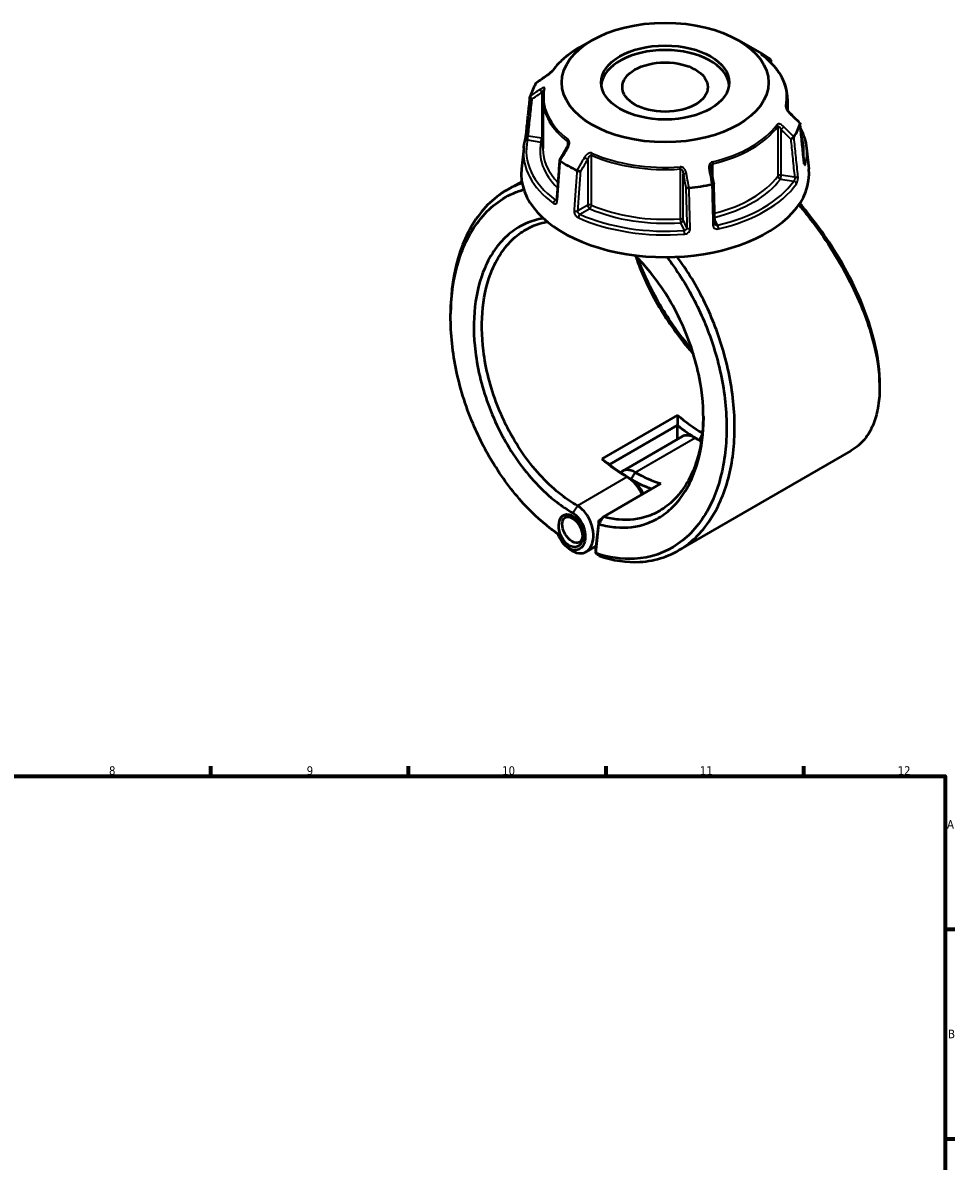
# Model space of a CAD drawing. Header units: millimetres. Extents: x 0 to 898, y 0 to 841.
# Tile 7 of 7: x 494 to 825, y 438 to 841. Entities that reach past the tile are written whole.
import ezdxf

# ---------------------------------------------------------------- set-up
doc = ezdxf.new("R2010")
doc.units = ezdxf.units.MM
for name, color, linetype, lineweight in [('Border (ANSI)', 7, 'Continuous', 70), ('Visible (ANSI)', 7, 'Continuous', 50), ('Visible Narrow (ANSI)', 7, 'Continuous', 35)]:
    doc.layers.add(name, color=color, linetype=linetype, lineweight=lineweight)
doc.styles.add('Note Text (ANSI)', font='tahoma.ttf')

# ---------------------------------------------------------------- blocks, each defined once
blk = doc.blocks.new('Borders Default Border')
at = {"layer": 'Border (ANSI)'}
for p, q in [((560.67, 574), (560.67, 577.45)), ((630.75, 574), (630.75, 577.45)), ((700.83, 574), (700.83, 577.45)), ((770.92, 574), (770.92, 577.45)), ((821, 519.75), (824.45, 519.75)), ((821, 445.5), (824.45, 445.5))]:
    blk.add_line(p, q, dxfattribs=at)
at = {"layer": 'Border (ANSI)', "flags": 128}
blk.add_lwpolyline([(20, 20), (20, 574), (821, 574), (821, 20), (20, 20)], dxfattribs=at)
at = {"layer": 'Border (ANSI)', "attachment_point": 7, "style": 'Note Text (ANSI)'}
for s, insert, char_height in [('8', (524.63, 574.33), 3.05), ('9', (594.7, 574.34), 3.05), ('10', (663.96, 574.34), 3.048), ('11', (734.04, 574.4), 3.048), ('12', (804.13, 574.4), 3.048), ('A', (821.63, 555.35), 3.05), ('B', (821.99, 481.1), 3.05)]:
    blk.add_mtext(s, dxfattribs=dict(at, insert=insert, char_height=char_height))

msp = doc.modelspace()

# ---------------------------------------------------------------- linework, layer by layer
at = {"layer": 'Visible (ANSI)'}
for p, q in [((695.808, 834.66), (691.282, 832.048)), ((747.649, 834.66), (756.071, 829.798)), ((678.378, 813.892), (678.378, 796.258)), ((765.078, 813.892), (765.078, 809.938)), ((671.62, 796.489), (670.826, 789.098)), ((771.837, 796.489), (772.631, 789.098)), ((670.929, 784.669), (665.648, 781.62)), ((726.093, 701.891), (699.258, 686.398)), ((702.026, 684.418), (726.086, 698.309)), ((726.059, 693.283), (726.059, 698.262)), ((727.737, 694.251), (706.56, 682.024)), ((787.557, 689.191), (726.399, 653.882)), ((699.841, 665.827), (720.193, 677.577)), ((688.047, 666.602), (686.276, 665.579)), ((698.235, 664.511), (699.841, 665.827)), ((698.235, 664.511), (697.087, 654.262)), ((697.108, 652.933), (698.261, 663.223)), ((698.261, 663.223), (698.235, 664.511)), ((692.407, 657.434), (691.336, 656.815)), ((697.223, 655.48), (693.697, 653.444)), ((697.087, 654.262), (697.108, 652.933))]:
    msp.add_line(p, q, dxfattribs=at)
for centre, major_axis, ratio in [((721.728, 819.695), (-36.657, 0), 0.5773503), ((721.728, 819.695), (-22.718, 0), 0.5773503), ((721.728, 818.074), (-15.145, 0), 0.5773503), ((688.329, 660.922), (2.289, -5.647), 0.6499547), ((688.806, 661.197), (2.53, -4.382), 0.5773503)]:
    msp.add_ellipse(centre, major_axis=major_axis, ratio=ratio, dxfattribs=at)
for centre, major_axis, ratio, start_param, end_param in [((721.728, 818.074), (-22.718, 0), 0.5773503, 3.2034231, 6.2213549), ((721.728, 809.97), (48.568, 0), 0.5773503, 0.6996288, 0.7853982), ((721.728, 809.97), (-48.568, 0), 0.5773503, 5.9356166, 6.1071553), ((11841.307, -10014.439), (-14968.714, 6229.834), 0.7812151, 5.8149866, 5.8153126), ((-10100.535, -6686.078), (-14470.627, 6813.417), 0.7840911, 4.2840662, 4.2843935), ((721.728, 809.97), (48.568, 0), 0.5773503, 5.9356166, 6.1071553), ((8827.922, -3944.236), (-8158.182, -14130.387), 0.5773844, 4.7102285, 4.710544), ((721.728, 809.97), (-48.568, 0), 0.5773503, 0.6996288, 0.8711675), ((721.728, 787.276), (51, 0), 0.5773503, 3.0796893, 6.3450887), ((-2195.717, -2180.723), (-2450.981, 15848.812), 0.2116425, 4.8677321, 4.8680448), ((721.728, 809.97), (-48.568, 0), 0.5773503, 1.7468264, 1.9183651), ((735.146, 740.338), (-27.5, 47.631), 0.5773503, 2.1212537, 2.3511153), ((733.732, 739.522), (28.5, -49.363), 0.5773503, 5.3062676, 5.4800857), ((732.317, 686.319), (-4.58, 7.933), 0.5773503, 5.4977871, 6.2831853), ((732.317, 738.705), (27.5, -47.631), 0.5773503, 5.4977872, 5.5551949), ((708.311, 724.845), (27.5, -47.631), 0.5773503, 5.2628463, 5.4977872), ((709.725, 725.662), (-28.5, 49.363), 0.5773503, 2.164675, 2.3561945), ((711.14, 674.092), (-4.58, 7.933), 0.5773503, 5.4977871, 6.4360615), ((708.311, 672.459), (4.58, -7.933), 0.5773503, 1.405445, 2.3561945), ((709.725, 673.275), (-3.58, 6.201), 0.5773503, 4.5002247, 5.4977872), ((709.725, 725.662), (28.5, -49.363), 0.5773503, 5.4977872, 5.6779718), ((711.14, 726.478), (-27.5, 47.631), 0.5773503, 2.3561945, 2.5911353)]:
    msp.add_ellipse(centre, major_axis=major_axis, ratio=ratio, start_param=start_param, end_param=end_param, dxfattribs=at)
for points, knots in [([(691.282, 832.048), (690.493, 831.592), (689.734, 831.118), (688.277, 830.136), (687.58, 829.628), (686.254, 828.581), (685.625, 828.041), (684.437, 826.933), (683.879, 826.365), (682.838, 825.201), (682.355, 824.606), (681.911, 823.999)], [3.14159265, 3.14159265, 3.14159265, 3.14159265, 3.21871647, 3.21871647, 3.29584029, 3.29584029, 3.37296411, 3.37296411, 3.45008793, 3.45008793, 3.52721175, 3.52721175, 3.52721175, 3.52721175]), ([(756.116, 829.434), (756.064, 829.473), (756.018, 829.509), (755.941, 829.57), (755.909, 829.596), (755.863, 829.635), (755.848, 829.648), (755.846, 829.65), (755.846, 829.65), (755.846, 829.65)], [0, 0, 0, 0, 0.027602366, 0.027602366, 0.055204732, 0.055204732, 0.082807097, 0.082807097, 0.085029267, 0.085029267, 0.085029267, 0.085029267]), ([(765.078, 813.892), (765.078, 815.022), (764.951, 816.152), (764.447, 818.386), (764.071, 819.491), (763.08, 821.651), (762.465, 822.707), (761.013, 824.756), (760.176, 825.747), (758.295, 827.653), (757.252, 828.566), (756.116, 829.434)], [0.78539816, 0.78539816, 0.78539816, 0.78539816, 0.91488186, 0.91488186, 1.04436556, 1.04436556, 1.17384925, 1.17384925, 1.30333295, 1.30333295, 1.43281665, 1.43281665, 1.43281665, 1.43281665]), ([(758.952, 826.983), (759, 827.049), (759.04, 827.118), (759.117, 827.294), (759.143, 827.401), (759.148, 827.61), (759.129, 827.709), (759.045, 827.883), (758.983, 827.956), (758.904, 828.015)], [0.0131821, 0.0131821, 0.0131821, 0.0131821, 0.0392946, 0.0392946, 0.07807618, 0.07807618, 0.1166578, 0.1166578, 0.15370015, 0.15370015, 0.15370015, 0.15370015]), ([(681.911, 823.999), (681.893, 823.975), (681.868, 823.943), (681.799, 823.86), (681.753, 823.806), (681.633, 823.675), (681.556, 823.595), (681.367, 823.407), (681.251, 823.297), (680.975, 823.046), (680.812, 822.906), (680.491, 822.641), (680.332, 822.516), (680.045, 822.3), (679.915, 822.207), (679.792, 822.122)], [0, 0, 0, 0, 0.02448736, 0.02448736, 0.05566303, 0.05566303, 0.09536839, 0.09536839, 0.14762195, 0.14762195, 0.21670515, 0.21670515, 0.28578835, 0.28578835, 0.345416, 0.345416, 0.345416, 0.345416]), ([(672.476, 801.378), (672.57, 802.272), (672.664, 803.167), (672.853, 804.955), (672.948, 805.85), (673.137, 807.639), (673.231, 808.533), (673.42, 810.322), (673.514, 811.216), (673.703, 813.005), (673.798, 813.9), (673.892, 814.794)], [1.2046153, 1.2046153, 1.2046153, 1.2046153, 1.5398992, 1.5398992, 1.875183, 1.875183, 2.2104669, 2.2104669, 2.5457507, 2.5457507, 2.8810346, 2.8810346, 2.8810346, 2.8810346]), ([(674.597, 813.845), (674.596, 813.846), (674.595, 813.847), (674.479, 813.911), (674.371, 813.987), (674.181, 814.154), (674.099, 814.245), (673.972, 814.433), (673.927, 814.528), (673.884, 814.708), (673.884, 814.792), (673.906, 814.865)], [-0.15381712, -0.15381712, -0.15381712, -0.15381712, -0.15334197, -0.15334197, -0.11413889, -0.11413889, -0.07544794, -0.07544794, -0.03695607, -0.03695607, 0, 0, 0, 0]), ([(678.725, 817.123), (678.679, 816.909), (678.637, 816.695), (678.564, 816.265), (678.531, 816.05), (678.476, 815.62), (678.453, 815.404), (678.416, 814.973), (678.402, 814.757), (678.383, 814.325), (678.378, 814.108), (678.378, 813.892)], [3.80317111, 3.80317111, 3.80317111, 3.80317111, 3.82793505, 3.82793505, 3.85269899, 3.85269899, 3.87746293, 3.87746293, 3.90222688, 3.90222688, 3.92699082, 3.92699082, 3.92699082, 3.92699082]), ([(765.927, 808.878), (765.801, 809.003), (765.678, 809.137), (765.442, 809.417), (765.33, 809.563), (765.125, 809.858), (765.031, 810.009), (764.918, 810.22), (764.885, 810.287), (764.835, 810.398), (764.816, 810.445), (764.775, 810.555), (764.758, 810.614), (764.743, 810.682), (764.74, 810.702), (764.739, 810.716), (764.739, 810.718), (764.739, 810.718)], [0, 0, 0, 0, 0.06411837, 0.06411837, 0.12823675, 0.12823675, 0.19235512, 0.19235512, 0.22276405, 0.22276405, 0.24628627, 0.24628627, 0.28310596, 0.28310596, 0.30675646, 0.30675646, 0.31680187, 0.31680187, 0.31680187, 0.31680187]), ([(769.51, 805.307), (769.528, 805.289), (769.542, 805.269), (769.573, 805.198), (769.573, 805.139), (769.551, 805.073)], [-0.05365177, -0.05365177, -0.05365177, -0.05365177, -0.036956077, -0.036956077, 0, 0, 0, 0]), ([(770.982, 791.345), (770.887, 792.268), (770.793, 793.191), (770.604, 795.037), (770.51, 795.96), (770.321, 797.806), (770.227, 798.729), (770.038, 800.575), (769.944, 801.498), (769.755, 803.344), (769.66, 804.267), (769.566, 805.19)], [1.2046153, 1.2046153, 1.2046153, 1.2046153, 1.5396753, 1.5396753, 1.8747354, 1.8747354, 2.2097954, 2.2097954, 2.5448554, 2.5448554, 2.8799154, 2.8799154, 2.8799154, 2.8799154]), ([(769.768, 803.213), (770.302, 802.181), (770.74, 801.129), (771.455, 798.885), (771.708, 797.69), (771.837, 796.489)], [5.20761365, 5.20761365, 5.20761365, 5.20761365, 5.31604109, 5.31604109, 5.43588379, 5.43588379, 5.43588379, 5.43588379]), ([(671.62, 796.489), (671.636, 796.641), (671.654, 796.792), (671.695, 797.095), (671.717, 797.246), (671.765, 797.548), (671.791, 797.699), (671.848, 798.001), (671.878, 798.151), (671.942, 798.452), (671.976, 798.603), (672.012, 798.753)], [2.418097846, 2.418097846, 2.418097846, 2.418097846, 2.433220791, 2.433220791, 2.448343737, 2.448343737, 2.463466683, 2.463466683, 2.478589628, 2.478589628, 2.493712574, 2.493712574, 2.493712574, 2.493712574]), ([(672.012, 798.753), (672.035, 798.85), (672.062, 798.971), (672.125, 799.258), (672.16, 799.428), (672.231, 799.792), (672.267, 799.986), (672.335, 800.374), (672.367, 800.569), (672.422, 800.936), (672.445, 801.11), (672.468, 801.304), (672.472, 801.342), (672.476, 801.378)], [0, 0, 0, 0, 0.05596137, 0.05596137, 0.11691794, 0.11691794, 0.17857848, 0.17857848, 0.2397459, 0.2397459, 0.2998994, 0.2998994, 0.31481354, 0.31481354, 0.31481354, 0.31481354]), ([(767.384, 800.404), (767.342, 800.334), (767.281, 800.26), (767.122, 800.111), (767.025, 800.037), (766.811, 799.903), (766.695, 799.842), (766.458, 799.741), (766.338, 799.7), (766.222, 799.672), (766.221, 799.672), (766.219, 799.671)], [-0.15370031, -0.15370031, -0.15370031, -0.15370031, -0.11665787, -0.11665787, -0.07807603, -0.07807603, -0.03929469, -0.03929469, 0, 0, 0.00047626, 0.00047626, 0.00047626, 0.00047626]), ([(687.353, 798.105), (687.353, 798.031), (687.347, 797.947), (687.321, 797.769), (687.302, 797.674), (687.251, 797.481), (687.219, 797.381), (687.146, 797.182), (687.103, 797.082), (687.009, 796.883), (686.958, 796.785), (686.902, 796.689)], [0.13801183, 0.13801183, 0.13801183, 0.13801183, 0.17949263, 0.17949263, 0.22097343, 0.22097343, 0.26245423, 0.26245423, 0.30393503, 0.30393503, 0.34541583, 0.34541583, 0.34541583, 0.34541583]), ([(684.311, 792.197), (684.243, 791.254), (684.174, 790.312), (684.037, 788.426), (683.968, 787.483), (683.831, 785.598), (683.762, 784.655), (683.625, 782.77), (683.556, 781.827), (683.419, 779.942), (683.35, 778.999), (683.281, 778.056)], [0.6358874, 0.6358874, 0.6358874, 0.6358874, 0.9689687, 0.9689687, 1.30205, 1.30205, 1.6351313, 1.6351313, 1.9682126, 1.9682126, 2.3012939, 2.3012939, 2.3012939, 2.3012939]), ([(684.553, 791.924), (684.474, 791.974), (684.412, 792.024), (684.328, 792.118), (684.308, 792.161), (684.312, 792.21), (684.316, 792.222), (684.322, 792.233)], [-0.153700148, -0.153700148, -0.153700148, -0.153700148, -0.116657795, -0.116657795, -0.078076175, -0.078076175, -0.06473022, -0.06473022, -0.06473022, -0.06473022]), ([(771.057, 790.912), (771.057, 790.912), (771.055, 790.917), (771.047, 790.943), (771.039, 790.973), (771.02, 791.06), (771.009, 791.123), (770.993, 791.243), (770.987, 791.292), (770.982, 791.345)], [0.20812264, 0.20812264, 0.20812264, 0.20812264, 0.22489111, 0.22489111, 0.25432414, 0.25432414, 0.2919232, 0.2919232, 0.31481354, 0.31481354, 0.31481354, 0.31481354]), ([(691.799, 788.158), (691.798, 788.158), (691.797, 788.158), (691.711, 788.155), (691.611, 788.162), (691.391, 788.193), (691.273, 788.217), (691.029, 788.281), (690.906, 788.32), (690.674, 788.409), (690.567, 788.456), (690.473, 788.506)], [-0.15381712, -0.15381712, -0.15381712, -0.15381712, -0.15334182, -0.15334182, -0.11413883, -0.11413883, -0.07544767, -0.07544767, -0.03695599, -0.03695599, 0, 0, 0, 0]), ([(738.041, 788.748), (738.034, 788.783), (738.028, 788.819), (738.017, 788.89), (738.013, 788.926), (738.004, 788.997), (738.001, 789.032), (737.996, 789.103), (737.994, 789.138), (737.991, 789.207), (737.99, 789.242), (737.99, 789.277)], [0, 0, 0, 0, 0.014604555, 0.014604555, 0.02920911, 0.02920911, 0.043813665, 0.043813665, 0.05841822, 0.05841822, 0.073022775, 0.073022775, 0.073022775, 0.073022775]), ([(671.034, 784.059), (670.789, 783.976), (670.546, 783.891), (665.06, 781.873), (660.395, 778.474), (653.018, 769.428), (650.219, 763.912), (646.737, 752.049), (645.841, 745.881), (645.719, 739.383), (645.71, 738.86), (645.705, 738.336), (645.705, 737.81)], [0.6546326, 0.6546326, 0.6546326, 0.6546326, 0.6713834, 0.6713834, 1.034028, 1.034028, 1.377619, 1.377619, 1.6804056, 1.6804056, 1.6804056, 1.704742, 1.704742, 1.704742, 1.704742]), ([(738.961, 783.876), (738.963, 783.865), (738.96, 783.855), (738.939, 783.817), (738.902, 783.79), (738.785, 783.733), (738.707, 783.705), (738.518, 783.654), (738.411, 783.63), (738.295, 783.61)], [-0.13091783, -0.13091783, -0.13091783, -0.13091783, -0.1141389, -0.1141389, -0.07544797, -0.07544797, -0.03695607, -0.03695607, 0, 0, 0, 0]), ([(739.335, 769.647), (739.31, 770.596), (739.285, 771.544), (739.235, 773.44), (739.21, 774.388), (739.161, 776.284), (739.136, 777.233), (739.086, 779.129), (739.061, 780.077), (739.011, 781.973), (738.986, 782.921), (738.961, 783.869)], [1.2046153, 1.2046153, 1.2046153, 1.2046153, 1.5345361, 1.5345361, 1.8644568, 1.8644568, 2.1943776, 2.1943776, 2.5242984, 2.5242984, 2.8542191, 2.8542191, 2.8542191, 2.8542191]), ([(683.775, 659.735), (680.09, 662.285), (676.502, 665.349), (669.003, 673.076), (665.181, 677.939), (658.682, 688.119), (655.936, 693.365), (652.297, 702.016), (651.105, 705.29), (649.064, 711.901), (648.213, 715.239), (646.873, 721.903), (646.382, 725.228), (645.774, 731.79), (645.655, 735.027), (645.724, 738.183), (645.861, 744.494), (646.751, 750.477), (650.173, 761.971), (652.91, 767.304), (660.099, 776.038), (664.635, 779.311), (670.349, 781.388), (670.983, 781.594), (671.625, 781.779)], [-3.0557292, -3.0557292, -3.0557292, -3.0557292, -2.8238073, -2.8238073, -2.5433475, -2.5433475, -2.2859788, -2.2859788, -2.1345855, -2.1345855, -1.9831922, -1.9831922, -1.8317989, -1.8317989, -1.6804056, -1.6804056, -1.6804056, -1.377619, -1.377619, -1.034028, -1.034028, -0.6713834, -0.6713834, -0.6267685, -0.6267685, -0.6267685, -0.6267685]), ([(730.209, 782.359), (730.088, 782.343), (729.965, 782.33), (729.722, 782.315), (729.605, 782.313), (729.397, 782.319), (729.307, 782.327), (729.163, 782.353), (729.11, 782.37), (729.078, 782.391), (729.078, 782.391), (729.077, 782.391)], [-0.15370029, -0.15370029, -0.15370029, -0.15370029, -0.11665787, -0.11665787, -0.07807605, -0.07807605, -0.03929468, -0.03929468, 0, 0, 0.00047627, 0.00047627, 0.00047627, 0.00047627]), ([(683.281, 778.056), (683.278, 778.009), (683.272, 777.967), (683.258, 777.901), (683.25, 777.876), (683.237, 777.843), (683.233, 777.836), (683.233, 777.836)], [0, 0, 0, 0, 0.031458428, 0.031458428, 0.062916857, 0.062916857, 0.093079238, 0.093079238, 0.093079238, 0.093079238]), ([(769.093, 776.358), (770.053, 775.227), (770.999, 774.076), (777.257, 766.211), (782.035, 758.951), (789.67, 744.637), (792.612, 737.596), (796.382, 724.974), (797.419, 719.321), (797.684, 714.181), (797.816, 711.612), (797.756, 709.17), (797.253, 704.598), (796.811, 702.467), (795.554, 698.566), (794.74, 696.795), (792.759, 693.652), (791.592, 692.279), (789.424, 690.392), (788.521, 689.748), (787.557, 689.192)], [-2.5614505, -2.5614505, -2.5614505, -2.5614505, -2.4982224, -2.4982224, -2.1356112, -2.1356112, -1.7920905, -1.7920905, -1.4892735, -1.4892735, -1.4892735, -1.337865, -1.337865, -1.1864566, -1.1864566, -1.0350481, -1.0350481, -0.8836396, -0.8836396, -0.7881664, -0.7881664, -0.7881664, -0.7881664]), ([(797.752, 713.407), (797.752, 714.299), (797.727, 715.211), (797.676, 716.138), (797.4, 721.149), (796.372, 726.654), (792.671, 738.926), (789.796, 745.761), (782.359, 759.64), (777.715, 766.67), (771.533, 774.418), (770.5, 775.666), (769.45, 776.89)], [1.4331936, 1.4331936, 1.4331936, 1.4331936, 1.4892735, 1.4892735, 1.4892735, 1.7920905, 1.7920905, 2.1356112, 2.1356112, 2.4982224, 2.4982224, 2.5692374, 2.5692374, 2.5692374, 2.5692374]), ([(678.611, 771.551), (678.302, 771.504), (677.995, 771.452), (675.599, 770.996), (673.589, 770.337), (669.79, 768.516), (668, 767.353), (664.575, 764.457), (662.959, 762.69), (660.092, 758.674), (658.841, 756.426), (656.043, 749.882), (654.86, 745.221), (654.298, 740.201), (653.736, 735.181), (653.794, 729.804), (655.28, 717.727), (656.981, 710.981), (662.022, 697.837), (665.408, 691.461), (673.489, 680.012), (678.215, 674.986), (685.128, 669.631), (687.07, 668.321), (689.031, 667.189)], [-2.6004367, -2.6004367, -2.6004367, -2.6004367, -2.5757088, -2.5757088, -2.4062161, -2.4062161, -2.2367234, -2.2367234, -2.0551872, -2.0551872, -1.8736509, -1.8736509, -1.5707963, -1.5707963, -1.5707963, -1.2679417, -1.2679417, -0.9048692, -0.9048692, -0.5307408, -0.5307408, -0.1459544, -0.1459544, 0, 0, 0, 0]), ([(690.639, 669.735), (688.757, 670.822), (686.893, 672.078), (680.257, 677.212), (675.718, 682.029), (667.942, 693.01), (664.676, 699.13), (659.796, 711.768), (658.138, 718.265), (656.666, 729.915), (656.59, 735.111), (657.113, 739.969), (657.637, 744.827), (658.759, 749.346), (661.436, 755.7), (662.637, 757.886), (665.392, 761.793), (666.948, 763.515), (670.25, 766.339), (671.977, 767.475), (675.647, 769.258), (677.59, 769.905), (679.734, 770.321), (679.856, 770.344), (679.978, 770.366)], [0, 0, 0, 0, 0.1459544, 0.1459544, 0.5307408, 0.5307408, 0.9048692, 0.9048692, 1.2679417, 1.2679417, 1.5707963, 1.5707963, 1.5707963, 1.8736509, 1.8736509, 2.0551872, 2.0551872, 2.2367234, 2.2367234, 2.4062161, 2.4062161, 2.5757088, 2.5757088, 2.5858942, 2.5858942, 2.5858942, 2.5858942]), ([(739.373, 769.471), (739.369, 769.48), (739.365, 769.49), (739.358, 769.51), (739.354, 769.52), (739.348, 769.542), (739.345, 769.554), (739.341, 769.578), (739.339, 769.591), (739.336, 769.618), (739.335, 769.633), (739.335, 769.647)], [0.24445822, 0.24445822, 0.24445822, 0.24445822, 0.258529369, 0.258529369, 0.272600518, 0.272600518, 0.286671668, 0.286671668, 0.300742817, 0.300742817, 0.314813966, 0.314813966, 0.314813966, 0.314813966]), ([(698.261, 663.223), (700.287, 662.651), (702.3, 662.279), (708.072, 661.797), (711.733, 662.244), (717.093, 664.137), (718.98, 665.095), (722.503, 667.496), (724.139, 668.939), (727.219, 672.389), (728.641, 674.429), (731.097, 678.951), (732.131, 681.433), (734.324, 688.536), (735.105, 693.48), (735.262, 698.704), (735.418, 703.928), (734.949, 709.432), (732.59, 721.606), (730.432, 728.287), (724.566, 741.06), (720.813, 747.124), (714.741, 754.56), (712.848, 756.616), (710.888, 758.501)], [-2.9142727, -2.9142727, -2.9142727, -2.9142727, -2.764311, -2.764311, -2.476217, -2.476217, -2.30675, -2.30675, -2.1372829, -2.1372829, -1.9557219, -1.9557219, -1.7741609, -1.7741609, -1.4715087, -1.4715087, -1.4715087, -1.1688566, -1.1688566, -0.8058694, -0.8058694, -0.4319915, -0.4319915, -0.2743565, -0.2743565, -0.2743565, -0.2743565]), ([(722.326, 757.833), (722.945, 757.038), (723.553, 756.228), (727.758, 750.437), (730.982, 744.972), (736.22, 733.885), (738.306, 728.305), (740.82, 719.34), (741.577, 715.998), (742.728, 709.346), (743.122, 706.036), (743.536, 699.524), (743.556, 696.323), (743.223, 690.101), (742.869, 687.081), (742.333, 684.186), (741.26, 678.397), (739.453, 673.114), (734.194, 663.415), (730.552, 659.222), (721.751, 653.078), (716.517, 651.279), (706.478, 650.7), (701.811, 651.368), (697.108, 652.933)], [-2.6761061, -2.6761061, -2.6761061, -2.6761061, -2.630053, -2.630053, -2.3523018, -2.3523018, -2.0949074, -2.0949074, -1.9434989, -1.9434989, -1.7920905, -1.7920905, -1.640682, -1.640682, -1.4892735, -1.4892735, -1.4892735, -1.1864566, -1.1864566, -0.842243, -0.842243, -0.4777172, -0.4777172, -0.1887605, -0.1887605, -0.1887605, -0.1887605]), ([(698.305, 651.996), (703.215, 650.326), (708.093, 649.603), (718.481, 650.176), (723.86, 652.002), (732.918, 658.266), (736.675, 662.55), (742.112, 672.475), (743.99, 677.889), (745.112, 683.829), (745.673, 686.799), (746.047, 689.9), (746.409, 696.291), (746.398, 699.582), (745.99, 706.28), (745.594, 709.687), (744.425, 716.538), (743.653, 719.982), (741.081, 729.225), (738.941, 734.983), (733.554, 746.434), (730.232, 752.082), (726.338, 757.458), (726.163, 757.697), (725.988, 757.934)], [0.1836005, 0.1836005, 0.1836005, 0.1836005, 0.4777172, 0.4777172, 0.842243, 0.842243, 1.1864566, 1.1864566, 1.4892735, 1.4892735, 1.4892735, 1.640682, 1.640682, 1.7920905, 1.7920905, 1.9434989, 1.9434989, 2.0949074, 2.0949074, 2.3523018, 2.3523018, 2.630053, 2.630053, 2.6430102, 2.6430102, 2.6430102, 2.6430102]), ([(711.326, 758.08), (711.537, 757.447), (711.759, 756.81), (713.012, 753.354), (714.228, 750.489), (717.008, 744.76), (718.572, 741.896), (721.882, 736.448), (723.609, 733.858), (727.272, 728.834), (729.207, 726.399), (731.402, 723.864), (731.586, 723.654), (731.77, 723.445)], [-1.30909497, -1.30909497, -1.30909497, -1.30909497, -1.26794169, -1.26794169, -1.08640544, -1.08640544, -0.90486919, -0.90486919, -0.73537651, -0.73537651, -0.56588384, -0.56588384, -0.55049881, -0.55049881, -0.55049881, -0.55049881]), ([(731.308, 724.919), (729.444, 727.116), (727.648, 729.404), (724.041, 734.372), (722.252, 737.067), (718.826, 742.734), (717.21, 745.711), (714.391, 751.56), (713.176, 754.432), (712.149, 757.259)], [0.58307132, 0.58307132, 0.58307132, 0.58307132, 0.73537651, 0.73537651, 0.90486919, 0.90486919, 1.08640544, 1.08640544, 1.26187355, 1.26187355, 1.26187355, 1.26187355]), ([(735.287, 701.396), (735.282, 700.903), (735.271, 700.412), (735.255, 699.923), (735.085, 694.885), (734.31, 690.127), (732.164, 683.3), (731.157, 680.917), (728.77, 676.58), (727.391, 674.627), (724.41, 671.327), (722.828, 669.948), (719.428, 667.658), (717.609, 666.746), (712.445, 664.95), (708.924, 664.533), (703.489, 665), (701.671, 665.328), (699.841, 665.827)], [1.4421718, 1.4421718, 1.4421718, 1.4421718, 1.4715087, 1.4715087, 1.4715087, 1.7741609, 1.7741609, 1.9557219, 1.9557219, 2.1372829, 2.1372829, 2.30675, 2.30675, 2.476217, 2.476217, 2.764311, 2.764311, 2.9054762, 2.9054762, 2.9054762, 2.9054762]), ([(687.973, 654.328), (687.997, 654.309), (688.021, 654.291), (689.038, 653.531), (690.096, 653.073), (692.108, 652.824), (693.063, 653.029), (694.369, 653.872), (694.813, 654.318), (695.177, 654.869), (695.541, 655.419), (695.826, 656.075), (696.32, 657.983), (696.379, 659.359), (695.982, 662.143), (695.551, 663.544), (694.221, 666.28), (693.275, 667.584), (691.705, 669.031), (691.177, 669.425), (690.639, 669.735)], [-3.2826965, -3.2826965, -3.2826965, -3.2826965, -3.2709909, -3.2709909, -2.7840076, -2.7840076, -2.3010087, -2.3010087, -1.9991344, -1.9991344, -1.9991344, -1.6972601, -1.6972601, -1.2142613, -1.2142613, -0.754496, -0.754496, -0.2416885, -0.2416885, 0, 0, 0, 0]), ([(689.031, 667.189), (689.438, 666.954), (689.838, 666.658), (691.03, 665.571), (691.755, 664.592), (692.797, 662.511), (693.147, 661.435), (693.498, 659.264), (693.479, 658.174), (693.128, 656.64), (692.917, 656.108), (692.641, 655.656), (692.364, 655.204), (692.021, 654.834), (690.999, 654.124), (690.241, 653.941), (688.631, 654.118), (687.78, 654.484), (686.079, 655.762), (685.246, 656.741), (684.274, 658.466), (683.994, 659.092), (683.775, 659.735)], [0, 0, 0, 0, 0.2416885, 0.2416885, 0.754496, 0.754496, 1.2142613, 1.2142613, 1.6972601, 1.6972601, 1.9991344, 1.9991344, 1.9991344, 2.3010087, 2.3010087, 2.7840076, 2.7840076, 3.2709909, 3.2709909, 3.8218289, 3.8218289, 4.1046277, 4.1046277, 4.1046277, 4.1046277]), ([(698.261, 663.223), (698.524, 663.657), (698.787, 664.091), (699.314, 664.959), (699.578, 665.393), (699.841, 665.827)], [-0.3050467, -0.3050467, -0.3050467, -0.3050467, -0.15256078, -0.15256078, 0, 0, 0, 0]), ([(698.305, 651.996), (698.106, 652.152), (697.907, 652.308), (697.508, 652.62), (697.308, 652.777), (697.108, 652.933)], [-0.26552249, -0.26552249, -0.26552249, -0.26552249, -0.13277778, -0.13277778, 0, 0, 0, 0])]:
    msp.add_open_spline(points, degree=3, knots=knots, dxfattribs=at)
for points in [[(758.904, 828.015), (758.898, 828.019), (758.893, 828.022), (758.887, 828.026)], [(759.144, 827.58), (759.166, 827.295), (759.189, 827.009), (759.212, 826.724)], [(676.073, 819.534), (676.07, 819.53), (676.067, 819.525), (676.064, 819.521)], [(676.073, 819.534), (676.099, 819.574), (676.134, 819.608), (676.175, 819.637)], [(673.911, 814.88), (673.909, 814.875), (673.908, 814.871), (673.906, 814.865)], [(769.546, 805.059), (769.548, 805.064), (769.549, 805.069), (769.551, 805.073)], [(767.384, 800.404), (767.387, 800.409), (767.39, 800.414), (767.393, 800.419)], [(684.553, 791.924), (684.559, 791.92), (684.564, 791.917), (684.57, 791.913)], [(690.454, 788.516), (690.46, 788.513), (690.467, 788.51), (690.473, 788.506)], [(738.271, 783.605), (738.279, 783.607), (738.287, 783.609), (738.295, 783.61)], [(730.209, 782.359), (730.217, 782.36), (730.226, 782.361), (730.234, 782.362)], [(645.705, 736.458), (645.705, 736.908), (645.705, 737.359), (645.705, 737.81)], [(797.752, 713.407), (797.752, 712.799), (797.752, 712.192), (797.752, 711.584)], [(726.093, 701.891), (726.103, 700.696), (726.1, 699.5), (726.086, 698.309)], [(699.258, 686.398), (700.175, 685.726), (701.099, 685.066), (702.026, 684.418)], [(682.364, 660.724), (682.02, 660.986), (681.677, 661.248), (681.334, 661.51)], [(682.364, 660.724), (682.841, 660.36), (683.321, 660.004), (683.802, 659.657)], [(687.973, 654.328), (687.63, 654.589), (687.286, 654.851), (686.943, 655.113)]]:
    msp.add_open_spline(points, degree=3, dxfattribs=at)
for points, weights in [([(726.086, 698.309), (726.073, 698.285), (726.059, 698.262)], [1.1693365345, 1.16933031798, 1.16932396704]), ([(702.053, 684.402), (702.04, 684.41), (702.026, 684.418)], [1.16932396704, 1.16933031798, 1.1693365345])]:
    msp.add_rational_spline(points, weights, degree=2, dxfattribs=at)
at = {"layer": 'Visible Narrow (ANSI)'}
for p, q in [((677.977, 816.168), (677.977, 799.978)), ((764.747, 810.666), (764.747, 810.801)), ((761.66, 804.151), (761.66, 786.517)), ((762.84, 786.849), (762.84, 803.039)), ((672.984, 799.336), (677.718, 798.604)), ((677.977, 799.978), (673.211, 800.715)), ((687.151, 798.797), (687.151, 797.199)), ((694.273, 792.432), (694.273, 776.242)), ((695.583, 776.294), (695.583, 793.929)), ((738.601, 785.782), (738.601, 790.838)), ((727.082, 789.056), (727.082, 771.421)), ((728.172, 770.998), (728.172, 787.188)), ((767.606, 786.112), (762.84, 786.849)), ((762.581, 785.475), (767.315, 784.743)), ((683.294, 778.232), (682.888, 777.997)), ((694.273, 776.242), (690.784, 774.228)), ((691.514, 773.017), (694.98, 775.017)), ((729.449, 768.246), (728.172, 770.998)), ((740.259, 769.122), (739.294, 771.2)), ((727.206, 770.032), (728.474, 767.299)), ((711.14, 681.571), (732.317, 693.798)), ((733.745, 693.004), (734.884, 694.978)), ((708.311, 679.938), (690.639, 669.735)), ((709.725, 679.121), (708.311, 679.938)), ((709.725, 679.121), (711.14, 681.571)), ((689.031, 667.189), (690.639, 669.735))]:
    msp.add_line(p, q, dxfattribs=at)
for centre, major_axis, ratio, start_param, end_param in [((721.728, 814.47), (43.057, 0), 0.5773503, 2.3561945, 2.7418136), ((755.509, 828.639), (0.607, 0.795), 0.6512731, 0, 0.0791919), ((721.728, 814.47), (43.057, 0), 0.5773503, 6.1593656, 6.9306038), ((755.69, 828.707), (0.497, 0.868), 0.8164947, 5.5909163, 6.2143603), ((682.718, 823.409), (-0.807, 0.591), 0.7521134, 6.0009627, 6.2831853), ((680.358, 821.298), (-0.566, 0.824), 0.557115, 0, 0.2527202), ((678.236, 816.725), (-0.566, 0.824), 0.557115, 0.3842372, 1.889275), ((721.728, 814.47), (-43.057, 0), 0.5773503, 6.1593656, 6.9306038), ((679.703, 816.912), (-0.978, 0.211), 0.8102456, 5.6707033, 6.2831853), ((721.728, 813.892), (-43.35, 0), 0.5773503, 0, 0.6474185), ((763.754, 810.873), (0.978, -0.211), 0.8102456, 0.1729162, 0.9583143), ((721.728, 813.892), (43.35, 0), 0.5773503, 6.1593656, 6.2831853), ((765.221, 808.17), (0.706, 0.708), 0.2576092, 5.732991, 6.2831853), ((721.728, 814.47), (-43.057, 0), 0.5773503, 1.9705754, 2.7418136), ((721.728, 813.892), (43.35, 0), 0.5773503, 5.112168, 5.8834062), ((760.739, 804.376), (-0.807, 0.591), 0.7521134, 3.6447682, 4.4301663), ((763.099, 803.597), (-0.706, -0.708), 0.2576092, 0.9548435, 2.4598813), ((721.728, 795.441), (-49.209, 0), 0.5773503, 6.1456672, 6.9443022), ((672.984, 798.52), (-0.972, 0.233), 0.8087883, 4.9038811, 6.2831853), ((673.47, 801.273), (-0.994, 0.105), 0.5936203, 0, 1.3706163), ((721.728, 795.441), (-44.35, 0), 0.5773503, 6.1593656, 6.8190563), ((677.718, 799.42), (-0.153, -0.988), 0.2113249, 0.6319143, 2.2027106), ((677.718, 799.42), (0.978, -0.211), 0.8102456, 4.8853051, 5.6135457), ((677.718, 799.42), (-1, 0), 0.5773503, 3.990955, 4.4505896), ((687.948, 799.145), (0.607, 0.795), 0.6512731, 1.6499882, 2.4353864), ((721.728, 795.441), (49.209, 0), 0.5773503, 6.2054058, 6.4788735), ((721.728, 794.696), (-50.205, 0), 0.5773503, 6.221282, 6.9443022), ((721.728, 796.258), (-43.35, 0), 0.5773503, 0, 0.5021301), ((687.767, 796.188), (-0.865, 0.501), 0.0017704, 5.3936283, 6.2831853), ((696.186, 794.389), (-0.4, -0.916), 0.492453, 4.6522942, 5.4376924), ((721.728, 814.47), (-43.057, 0), 0.5773503, 0.9233778, 1.694616), ((721.728, 794.696), (50.205, 0), 0.5773503, 6.1456672, 6.3450887), ((693.565, 792.84), (-0.865, 0.501), 0.0017704, 3.7570734, 5.2621112), ((721.728, 813.892), (43.35, 0), 0.5773503, 4.0649705, 4.8362087), ((738.212, 791.369), (0.237, -0.972), 0.3177926, 0.9161026, 1.7015008), ((769.987, 791.243), (0.995, 0.102), 0.5566555, 6.0469779, 6.2831853), ((770.473, 790.73), (0.972, -0.233), 0.8087883, 0.2787585, 1.2285119), ((726.959, 789.629), (-0.072, 0.997), 0.1008402, 4.0932818, 4.8786799), ((729.138, 787.337), (-0.983, -0.186), 0.1515234, 4.562691, 6.0677288), ((737.058, 788.562), (0.983, 0.186), 0.1515234, 0, 1.2895813), ((721.728, 796.258), (-43.35, 0), 0.5773503, 1.9865673, 2.7418136), ((762.581, 786.292), (-1, 0), 0.5773503, 4.4505896, 5.8834062), ((762.581, 786.292), (0.807, -0.591), 0.7521134, 3.6447682, 5.2155645), ((762.581, 786.292), (0.153, 0.988), 0.2113249, 3.773507, 5.3443033), ((767.864, 786.67), (0.995, 0.102), 0.5566555, 4.3927873, 5.8801894), ((721.728, 795.441), (44.35, 0), 0.5773503, 5.1191525, 5.8834062), ((721.728, 795.441), (49.209, 0), 0.5773503, 5.0984697, 5.8971046), ((721.728, 794.696), (50.205, 0), 0.5773503, 5.0984697, 5.8971046), ((767.315, 783.926), (-0.818, 0.576), 0.7563959, 3.7181962, 5.2017261), ((682.888, 777.181), (0.596, 0.803), 0.6444664, 0.8557592, 2.339289), ((684.279, 777.984), (-0.997, 0.073), 0.524643, 0, 0.7421181), ((694.98, 775.834), (-1, 0), 0.5773503, 4.0649705, 5.4977871), ((694.98, 775.834), (0.5, -0.866), 0.5773503, 3.9269908, 5.4977871), ((694.98, 775.834), (0.4, 0.916), 0.492453, 3.866896, 5.4376924), ((721.728, 795.441), (44.35, 0), 0.5773503, 4.0649705, 4.8362087), ((721.728, 796.258), (-43.35, 0), 0.5773503, 0.9233778, 1.694616), ((690.077, 774.636), (0.997, -0.073), 0.524643, 4.0504992, 5.5379013), ((691.514, 772.2), (-0.41, -0.912), 0.5013279, 3.8721145, 5.3556444), ((721.728, 794.696), (50.205, 0), 0.5773503, 4.0512721, 4.8499071), ((721.728, 795.441), (-49.209, 0), 0.5773503, 0.9096795, 1.7083144), ((727.206, 770.848), (1, 0), 0.5773503, 0.2617994, 1.694616), ((727.206, 770.848), (0.072, -0.997), 0.1008402, 4.0932818, 5.6640781), ((727.206, 770.848), (0.907, 0.421), 0.7886751, 4.3615096, 5.9323059), ((728.474, 766.482), (-0.08, 0.997), 0.1119295, 4.1796972, 5.663227), ((730.415, 768.396), (-1, -0.026), 0.5061606, 0.2475523, 1.7349544), ((738.335, 769.621), (1, 0.026), 0.5061606, 5.0433355, 6.2831853), ((740.259, 768.305), (0.228, -0.974), 0.3074604, 1.0061095, 2.4896394)]:
    msp.add_ellipse(centre, major_axis=major_axis, ratio=ratio, start_param=start_param, end_param=end_param, dxfattribs=at)
for points, knots in [([(756.234, 829.545), (756.076, 829.636), (755.944, 829.709), (755.764, 829.8), (755.705, 829.825), (755.656, 829.834), (755.65, 829.829), (755.673, 829.793), (755.705, 829.761), (755.803, 829.675), (755.859, 829.629), (755.971, 829.541), (756.02, 829.503), (756.073, 829.463)], [-0.34541583, -0.34541583, -0.34541583, -0.34541583, -0.25081718, -0.25081718, -0.17415567, -0.17415567, -0.12305037, -0.12305037, -0.06721438, -0.06721438, -0.02585168, -0.02585168, 0, 0, 0, 0]), ([(758.887, 828.026), (758.251, 828.391), (757.614, 828.755), (756.978, 829.12), (756.73, 829.262), (756.482, 829.404), (756.234, 829.545)], [-1.9309469, -1.9309469, -1.9309469, -1.9309469, -1.54937024, -1.54937024, -1.54937024, -1.40070667, -1.40070667, -1.40070667, -1.40070667]), ([(679.695, 822.017), (679.91, 822.165), (680.136, 822.332), (680.558, 822.665), (680.752, 822.826), (681.074, 823.108), (681.203, 823.225), (681.462, 823.471), (681.593, 823.601), (681.799, 823.82), (681.88, 823.911), (681.993, 824.048), (682.032, 824.099), (682.067, 824.145)], [-0.345416, -0.345416, -0.345416, -0.345416, -0.25131567, -0.25131567, -0.17440412, -0.17440412, -0.12292214, -0.12292214, -0.06721438, -0.06721438, -0.02585168, -0.02585168, 0, 0, 0, 0]), ([(676.064, 819.521), (676.935, 820.12), (677.805, 820.718), (678.676, 821.317), (679.016, 821.551), (679.355, 821.784), (679.695, 822.017)], [-1.9309469, -1.9309469, -1.9309469, -1.9309469, -1.54944365, -1.54944365, -1.54944365, -1.40070667, -1.40070667, -1.40070667, -1.40070667]), ([(677.539, 817.371), (677.199, 817.138), (676.86, 816.905), (676.521, 816.673), (675.651, 816.075), (674.781, 815.478), (673.911, 814.88)], [-2.8461148, -2.8461148, -2.8461148, -2.8461148, -2.6973551, -2.6973551, -2.6973551, -2.31587457, -2.31587457, -2.31587457, -2.31587457]), ([(674.597, 813.845), (675.384, 814.386), (676.171, 814.927), (676.959, 815.468), (677.298, 815.701), (677.637, 815.934), (677.977, 816.168)], [2.35233917, 2.35233917, 2.35233917, 2.35233917, 2.6973551, 2.6973551, 2.6973551, 2.8461148, 2.8461148, 2.8461148, 2.8461148]), ([(679.001, 817.54), (679.027, 817.661), (679.02, 817.756), (678.889, 817.986), (678.612, 817.943), (678.062, 817.704), (677.806, 817.555), (677.539, 817.371)], [-0.34541683, -0.34541683, -0.34541683, -0.34541683, -0.28278882, -0.28278882, -0.11734182, -0.11734182, 0, 0, 0, 0]), ([(677.977, 816.168), (678.111, 816.372), (678.239, 816.559), (678.514, 816.932), (678.653, 817.093), (678.706, 817.078), (678.711, 817.075), (678.713, 817.068)], [0, 0, 0, 0, 0.11734182, 0.11734182, 0.28278882, 0.28278882, 0.30141453, 0.30141453, 0.30141453, 0.30141453]), ([(673.211, 800.715), (673.434, 802.825), (673.657, 804.936), (673.88, 807.046), (674.092, 809.061), (674.305, 811.075), (674.544, 813.341), (674.571, 813.593), (674.597, 813.845)], [1.2046153, 1.2046153, 1.2046153, 1.2046153, 1.9957104, 1.9957104, 1.9957104, 2.7508098, 2.7508098, 2.8452795, 2.8452795, 2.8452795, 2.8452795]), ([(764.456, 811.399), (764.43, 811.278), (764.437, 811.125), (764.568, 810.52), (764.845, 810.012), (765.395, 809.244), (765.651, 808.946), (765.918, 808.679)], [-0.34541683, -0.34541683, -0.34541683, -0.34541683, -0.28278882, -0.28278882, -0.11734182, -0.11734182, 0, 0, 0, 0]), ([(765.918, 808.679), (766.257, 808.34), (766.597, 808.002), (766.936, 807.664), (767.806, 806.796), (768.676, 805.927), (769.546, 805.059)], [-3.09146458, -3.09146458, -3.09146458, -3.09146458, -2.94277732, -2.94277732, -2.94277732, -2.56122435, -2.56122435, -2.56122435, -2.56122435]), ([(763.762, 804.032), (763.547, 804.246), (763.321, 804.438), (762.899, 804.73), (762.705, 804.841), (762.383, 804.974), (762.254, 805.013), (761.995, 805.056), (761.864, 805.057), (761.658, 805.007), (761.577, 804.97), (761.464, 804.881), (761.424, 804.841), (761.39, 804.794)], [-0.345416, -0.345416, -0.345416, -0.345416, -0.25131567, -0.25131567, -0.17440412, -0.17440412, -0.12292214, -0.12292214, -0.06721438, -0.06721438, -0.02585168, -0.02585168, 0, 0, 0, 0]), ([(761.66, 804.151), (761.677, 804.174), (761.696, 804.191), (761.752, 804.222), (761.792, 804.227), (761.894, 804.208), (761.959, 804.175), (762.088, 804.08), (762.152, 804.021), (762.313, 803.849), (762.409, 803.726), (762.62, 803.423), (762.733, 803.236), (762.84, 803.039)], [0, 0, 0, 0, 0.02585168, 0.02585168, 0.06721438, 0.06721438, 0.12292214, 0.12292214, 0.17440412, 0.17440412, 0.25131567, 0.25131567, 0.345416, 0.345416, 0.345416, 0.345416]), ([(762.84, 803.039), (763.179, 802.701), (763.519, 802.363), (763.858, 802.025), (764.645, 801.24), (765.432, 800.456), (766.219, 799.671)], [1.40070667, 1.40070667, 1.40070667, 1.40070667, 1.54944365, 1.54944365, 1.54944365, 1.8944823, 1.8944823, 1.8944823, 1.8944823]), ([(767.393, 800.419), (766.522, 801.285), (765.651, 802.152), (764.781, 803.019), (764.441, 803.357), (764.102, 803.695), (763.762, 804.032)], [-1.9309469, -1.9309469, -1.9309469, -1.9309469, -1.54944365, -1.54944365, -1.54944365, -1.40070667, -1.40070667, -1.40070667, -1.40070667]), ([(769.551, 805.073), (769.588, 804.713), (769.624, 804.352), (769.874, 801.911), (770.086, 799.831), (770.299, 797.751), (770.522, 795.571), (770.744, 793.392), (770.967, 791.212)], [-2.8816283, -2.8816283, -2.8816283, -2.8816283, -2.7508098, -2.7508098, -1.9957103, -1.9957103, -1.9957103, -1.2046153, -1.2046153, -1.2046153, -1.2046153]), ([(672.984, 799.336), (672.986, 799.395), (672.992, 799.467), (673.015, 799.675), (673.038, 799.826), (673.102, 800.187), (673.145, 800.4), (673.193, 800.629), (673.202, 800.673), (673.211, 800.715)], [0, 0, 0, 0, 0.06043739, 0.06043739, 0.15713721, 0.15713721, 0.28284699, 0.28284699, 0.31481354, 0.31481354, 0.31481354, 0.31481354]), ([(687.151, 798.797), (687.177, 798.777), (687.2, 798.752), (687.255, 798.672), (687.283, 798.609), (687.33, 798.44), (687.346, 798.326), (687.352, 798.172), (687.353, 798.138), (687.353, 798.105)], [0, 0, 0, 0, 0.02585168, 0.02585168, 0.06721438, 0.06721438, 0.12305037, 0.12305037, 0.13801183, 0.13801183, 0.13801183, 0.13801183]), ([(687.223, 796.504), (687.381, 796.777), (687.513, 797.065), (687.693, 797.6), (687.752, 797.845), (687.801, 798.248), (687.807, 798.409), (687.784, 798.734), (687.752, 798.897), (687.653, 799.152), (687.598, 799.251), (687.485, 799.389), (687.437, 799.436), (687.384, 799.476)], [-0.34541583, -0.34541583, -0.34541583, -0.34541583, -0.25081718, -0.25081718, -0.17415567, -0.17415567, -0.12305037, -0.12305037, -0.06721438, -0.06721438, -0.02585168, -0.02585168, 0, 0, 0, 0]), ([(766.219, 799.671), (766.246, 799.411), (766.273, 799.151), (766.512, 796.81), (766.725, 794.73), (766.937, 792.65), (767.16, 790.471), (767.383, 788.292), (767.606, 786.112)], [0.6606297, 0.6606297, 0.6606297, 0.6606297, 0.7550994, 0.7550994, 1.5101988, 1.5101988, 1.5101988, 2.3012939, 2.3012939, 2.3012939, 2.3012939]), ([(768.802, 786.546), (768.579, 788.725), (768.356, 790.904), (768.133, 793.084), (767.92, 795.163), (767.707, 797.243), (767.458, 799.684), (767.421, 800.044), (767.384, 800.404)], [-2.3012939, -2.3012939, -2.3012939, -2.3012939, -1.5101988, -1.5101988, -1.5101988, -0.7550994, -0.7550994, -0.6242809, -0.6242809, -0.6242809, -0.6242809]), ([(684.57, 791.913), (685.206, 793.014), (685.842, 794.115), (686.479, 795.217), (686.727, 795.646), (686.975, 796.075), (687.223, 796.504)], [-1.9309469, -1.9309469, -1.9309469, -1.9309469, -1.54944267, -1.54944267, -1.54944267, -1.40070667, -1.40070667, -1.40070667, -1.40070667]), ([(695.759, 794.641), (695.572, 794.723), (695.361, 794.749), (694.668, 794.675), (694.206, 794.387), (693.55, 793.756), (693.31, 793.441), (693.114, 793.103)], [-0.34541645, -0.34541645, -0.34541645, -0.34541645, -0.27620858, -0.27620858, -0.11734182, -0.11734182, 0, 0, 0, 0]), ([(683.518, 777.684), (683.681, 779.923), (683.843, 782.162), (684.006, 784.401), (684.162, 786.538), (684.317, 788.676), (684.499, 791.183), (684.526, 791.554), (684.553, 791.924)], [-2.3012939, -2.3012939, -2.3012939, -2.3012939, -1.510199, -1.510199, -1.510199, -0.7550995, -0.7550995, -0.6242809, -0.6242809, -0.6242809, -0.6242809]), ([(693.114, 793.103), (692.865, 792.674), (692.616, 792.245), (692.368, 791.816), (691.729, 790.716), (691.091, 789.616), (690.454, 788.516)], [-0.97913562, -0.97913562, -0.97913562, -0.97913562, -0.83039961, -0.83039961, -0.83039961, -0.44889539, -0.44889539, -0.44889539, -0.44889539]), ([(691.799, 788.158), (692.375, 789.154), (692.951, 790.149), (693.527, 791.145), (693.776, 791.574), (694.024, 792.003), (694.273, 792.432)], [0.48535999, 0.48535999, 0.48535999, 0.48535999, 0.83039961, 0.83039961, 0.83039961, 0.97913562, 0.97913562, 0.97913562, 0.97913562]), ([(694.273, 792.432), (694.371, 792.714), (694.49, 792.983), (694.816, 793.546), (695.045, 793.823), (695.387, 793.964), (695.491, 793.969), (695.583, 793.929)], [0, 0, 0, 0, 0.11734182, 0.11734182, 0.27620858, 0.27620858, 0.34541645, 0.34541645, 0.34541645, 0.34541645]), ([(738.487, 791.571), (738.286, 791.522), (738.1, 791.424), (737.544, 790.955), (737.337, 790.431), (737.216, 789.526), (737.233, 789.137), (737.304, 788.757)], [-0.34541684, -0.34541684, -0.34541684, -0.34541684, -0.28109054, -0.28109054, -0.11734182, -0.11734182, 0, 0, 0, 0]), ([(737.99, 789.277), (737.99, 789.39), (737.994, 789.503), (738.037, 790.023), (738.138, 790.421), (738.411, 790.75), (738.502, 790.814), (738.601, 790.838)], [0.07302277, 0.07302277, 0.07302277, 0.07302277, 0.11734182, 0.11734182, 0.28109054, 0.28109054, 0.34541684, 0.34541684, 0.34541684, 0.34541684]), ([(770.967, 791.212), (770.976, 791.124), (770.987, 791.041), (771.046, 790.66), (771.115, 790.452), (771.249, 790.324), (771.31, 790.348), (771.399, 790.512), (771.431, 790.605), (771.459, 790.722)], [-0.31481354, -0.31481354, -0.31481354, -0.31481354, -0.28284699, -0.28284699, -0.15713721, -0.15713721, -0.06043739, -0.06043739, 0, 0, 0, 0]), ([(690.473, 788.506), (690.446, 788.136), (690.419, 787.766), (690.236, 785.259), (690.08, 783.122), (689.924, 780.985), (689.761, 778.746), (689.597, 776.507), (689.434, 774.268)], [-2.8816283, -2.8816283, -2.8816283, -2.8816283, -2.7508097, -2.7508097, -1.9957102, -1.9957102, -1.9957102, -1.2046153, -1.2046153, -1.2046153, -1.2046153]), ([(690.784, 774.228), (690.947, 776.467), (691.11, 778.706), (691.273, 780.945), (691.429, 783.082), (691.585, 785.219), (691.76, 787.624), (691.779, 787.891), (691.799, 788.158)], [1.2046153, 1.2046153, 1.2046153, 1.2046153, 1.9957102, 1.9957102, 1.9957102, 2.7508097, 2.7508097, 2.8452795, 2.8452795, 2.8452795, 2.8452795]), ([(729.256, 787.512), (729.199, 787.816), (729.104, 788.115), (728.863, 788.628), (728.728, 788.848), (728.455, 789.18), (728.333, 789.303), (728.05, 789.527), (727.888, 789.625), (727.583, 789.745), (727.446, 789.781), (727.221, 789.805), (727.133, 789.807), (727.046, 789.801)], [-0.34541603, -0.34541603, -0.34541603, -0.34541603, -0.25141662, -0.25141662, -0.17445287, -0.17445287, -0.12288915, -0.12288915, -0.06721438, -0.06721438, -0.02585168, -0.02585168, 0, 0, 0, 0]), ([(727.082, 789.056), (727.125, 789.059), (727.168, 789.055), (727.279, 789.031), (727.346, 789), (727.496, 788.897), (727.576, 788.815), (727.716, 788.631), (727.776, 788.53), (727.911, 788.26), (727.977, 788.082), (728.096, 787.669), (728.143, 787.43), (728.172, 787.188)], [0, 0, 0, 0, 0.02585168, 0.02585168, 0.06721438, 0.06721438, 0.12288915, 0.12288915, 0.17445287, 0.17445287, 0.25141662, 0.25141662, 0.34541603, 0.34541603, 0.34541603, 0.34541603]), ([(728.172, 787.188), (728.263, 786.706), (728.354, 786.224), (728.445, 785.743), (728.655, 784.626), (728.866, 783.508), (729.077, 782.391)], [1.40070667, 1.40070667, 1.40070667, 1.40070667, 1.54946637, 1.54946637, 1.54946637, 1.8944823, 1.8944823, 1.8944823, 1.8944823]), ([(730.234, 782.362), (730, 783.597), (729.765, 784.832), (729.531, 786.067), (729.439, 786.549), (729.348, 787.03), (729.256, 787.512)], [-1.9309469, -1.9309469, -1.9309469, -1.9309469, -1.54946637, -1.54946637, -1.54946637, -1.40070667, -1.40070667, -1.40070667, -1.40070667]), ([(737.304, 788.757), (737.394, 788.275), (737.485, 787.793), (737.575, 787.312), (737.807, 786.076), (738.039, 784.841), (738.271, 783.605)], [-3.01195384, -3.01195384, -3.01195384, -3.01195384, -2.86321686, -2.86321686, -2.86321686, -2.48171362, -2.48171362, -2.48171362, -2.48171362]), ([(768.238, 783.781), (768.402, 784.015), (768.549, 784.366), (768.718, 785.028), (768.767, 785.307), (768.816, 785.793), (768.825, 786.002), (768.82, 786.319), (768.813, 786.437), (768.802, 786.546)], [-0.31481104, -0.31481104, -0.31481104, -0.31481104, -0.18638694, -0.18638694, -0.1035483, -0.1035483, -0.03982627, -0.03982627, 0, 0, 0, 0]), ([(738.295, 783.61), (738.305, 783.234), (738.315, 782.858), (738.381, 780.312), (738.438, 778.142), (738.495, 775.972), (738.554, 773.698), (738.613, 771.425), (738.673, 769.151)], [-2.8816283, -2.8816283, -2.8816283, -2.8816283, -2.7508097, -2.7508097, -1.9957102, -1.9957102, -1.9957102, -1.2046153, -1.2046153, -1.2046153, -1.2046153]), ([(767.606, 786.112), (767.617, 786.057), (767.625, 785.997), (767.64, 785.837), (767.641, 785.732), (767.625, 785.489), (767.602, 785.351), (767.51, 785.024), (767.421, 784.854), (767.315, 784.743)], [0, 0, 0, 0, 0.03982627, 0.03982627, 0.1035483, 0.1035483, 0.18638694, 0.18638694, 0.31481104, 0.31481104, 0.31481104, 0.31481104]), ([(729.077, 782.391), (729.084, 782.12), (729.091, 781.848), (729.156, 779.407), (729.213, 777.237), (729.27, 775.067), (729.329, 772.793), (729.389, 770.52), (729.449, 768.246)], [0.6606297, 0.6606297, 0.6606297, 0.6606297, 0.7550995, 0.7550995, 1.510199, 1.510199, 1.510199, 2.3012939, 2.3012939, 2.3012939, 2.3012939]), ([(730.591, 767.901), (730.531, 770.174), (730.471, 772.448), (730.411, 774.721), (730.353, 776.891), (730.296, 779.061), (730.229, 781.607), (730.219, 781.983), (730.209, 782.359)], [-2.3012939, -2.3012939, -2.3012939, -2.3012939, -1.510199, -1.510199, -1.510199, -0.7550995, -0.7550995, -0.6242809, -0.6242809, -0.6242809, -0.6242809]), ([(682.101, 776.899), (682.148, 776.864), (682.196, 776.832), (682.47, 776.674), (682.699, 776.632), (683.05, 776.725), (683.184, 776.82), (683.366, 777.073), (683.428, 777.21), (683.493, 777.465), (683.51, 777.572), (683.518, 777.684)], [-0.31481112, -0.31481112, -0.31481112, -0.31481112, -0.29222008, -0.29222008, -0.18520991, -0.18520991, -0.1028944, -0.1028944, -0.03957477, -0.03957477, 0, 0, 0, 0]), ([(683.25, 777.877), (683.247, 777.876), (683.245, 777.876), (683.149, 777.85), (683.045, 777.874), (682.928, 777.961), (682.907, 777.978), (682.888, 777.997)], [0.18243851, 0.18243851, 0.18243851, 0.18243851, 0.18520991, 0.18520991, 0.29222008, 0.29222008, 0.31481112, 0.31481112, 0.31481112, 0.31481112]), ([(689.434, 774.268), (689.405, 773.867), (689.51, 773.399), (689.896, 772.66), (690.124, 772.37), (690.548, 772.01), (690.724, 771.897), (690.903, 771.817)], [-0.31481287, -0.31481287, -0.31481287, -0.31481287, -0.1729885, -0.1729885, -0.06653404, -0.06653404, 0, 0, 0, 0]), ([(691.514, 773.017), (691.417, 773.05), (691.323, 773.101), (691.099, 773.27), (690.983, 773.412), (690.797, 773.78), (690.755, 774.019), (690.784, 774.228)], [0, 0, 0, 0, 0.06653404, 0.06653404, 0.1729885, 0.1729885, 0.31481287, 0.31481287, 0.31481287, 0.31481287]), ([(729.449, 768.246), (729.452, 768.186), (729.448, 768.125), (729.421, 767.969), (729.388, 767.874), (729.275, 767.674), (729.185, 767.573), (728.907, 767.371), (728.693, 767.301), (728.474, 767.299)], [0, 0, 0, 0, 0.03986256, 0.03986256, 0.10364264, 0.10364264, 0.18655676, 0.18655676, 0.31481094, 0.31481094, 0.31481094, 0.31481094]), ([(728.611, 765.984), (729.043, 766.018), (729.472, 766.178), (730.033, 766.595), (730.218, 766.796), (730.452, 767.189), (730.523, 767.371), (730.584, 767.67), (730.594, 767.786), (730.591, 767.901)], [-0.31481094, -0.31481094, -0.31481094, -0.31481094, -0.18655676, -0.18655676, -0.10364264, -0.10364264, -0.03986256, -0.03986256, 0, 0, 0, 0]), ([(738.673, 769.151), (738.679, 768.901), (738.747, 768.663), (739.014, 768.224), (739.232, 768.036), (739.702, 767.833), (739.934, 767.787), (740.326, 767.789), (740.48, 767.808), (740.634, 767.844)], [-0.31481397, -0.31481397, -0.31481397, -0.31481397, -0.2278058, -0.2278058, -0.12655878, -0.12655878, -0.04867645, -0.04867645, 0, 0, 0, 0]), ([(740.259, 769.122), (740.186, 769.099), (740.113, 769.085), (739.925, 769.074), (739.814, 769.093), (739.586, 769.191), (739.478, 769.286), (739.394, 769.429), (739.383, 769.45), (739.373, 769.471)], [0, 0, 0, 0, 0.04867645, 0.04867645, 0.12655878, 0.12655878, 0.2278058, 0.2278058, 0.24445822, 0.24445822, 0.24445822, 0.24445822])]:
    msp.add_open_spline(points, degree=3, knots=knots, dxfattribs=at)
msp.add_open_spline([(764.739, 810.717), (764.739, 810.749), (764.741, 810.777), (764.747, 810.801)], degree=3, dxfattribs=at)

# ---------------------------------------------------------------- block references
msp.add_blockref('Borders Default Border', (0, 0))

doc.saveas('drawing.dxf')
